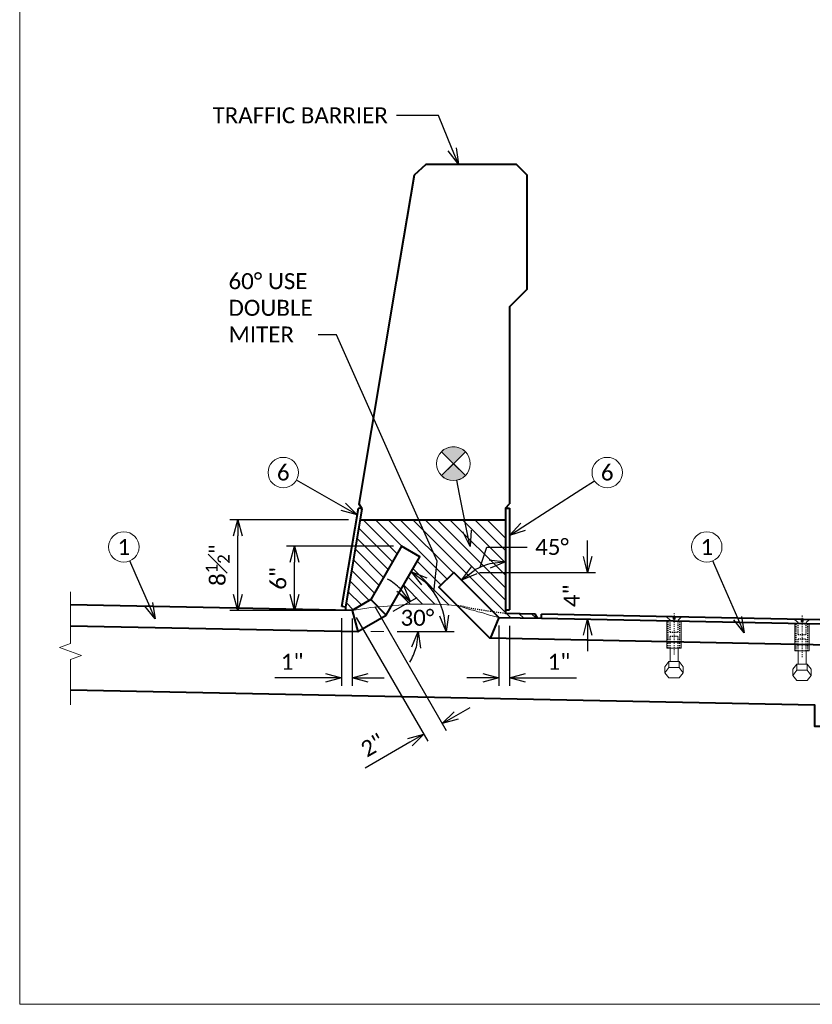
# Model space of a CAD drawing. Header units: metres. Extents: x -138 to 797, y -50 to 519.
# Tile 163 of 256: x -113 to -39, y 267 to 359. Entities that reach past the tile are written whole.
import ezdxf
from ezdxf import colors
from ezdxf.entities.mleader import LeaderData, LeaderLine
from ezdxf.enums import TextEntityAlignment as Align
from ezdxf.math import Vec2, Vec3

# ---------------------------------------------------------------- set-up
doc = ezdxf.new("R2010")
doc.units = ezdxf.units.M
doc.header["$MEASUREMENT"] = 0
doc.linetypes.add('Wisdot2', pattern=[0.125, 0.0625, -0.0625])
doc.linetypes.add('Wisdot4', pattern=[0.28125, 0.125, -0.0625, 0.03125, -0.0625])
for name, color, linetype, lineweight in [('B_ANNO_BREAK', 7, 'Continuous', 18), ('B_ANNO_DIM', 7, 'Continuous', 18), ('B_ANNO_SYMB', 7, 'Continuous', 18), ('B_ANNO_TEXT', 7, 'Continuous', 18), ('B_CNTR', 1, 'Wisdot4', 18), ('B_DETAIL', 7, 'Continuous', 18), ('B_DETAIL_HIDDEN', 7, 'Wisdot2', 25), ('B_DETAIL_OBJ', 7, 'Continuous', 40)]:
    doc.layers.add(name, color=color, linetype=linetype, lineweight=lineweight)
doc.layers.add('B_ANNO_NOPLOT', color=47, linetype='Continuous', lineweight=18, plot=False)
doc.styles.add('Annotative', font='calibri.ttf', dxfattribs={"height": 0.0625})
doc.styles.get("Standard").update_dxf_attribs({"font": 'calibri.ttf'})
doc.dimstyles.new('Annotative', dxfattribs={"dimscale": 0, "dimtxt": 0.0625, "dimasz": 0.0625, "dimexe": 0.03125, "dimexo": 0.03125, "dimgap": 0.03125, "dimtad": 1, "dimdec": 3, "dimzin": 3, "dimdsep": 46, "dimlunit": 4, "dimtxsty": 'Standard', "dimblk": 'OPEN30', "dimcen": 0.03125, "dimaunit": 1, "dimadec": 0, "dimazin": 3, "dimtfac": 0.75, "dimtdec": 3, "dimtofl": 0, "dimtmove": 0, "dimatfit": 3, "dimldrblk": 'OPEN30', "dimfxl": 1, "dimtfill": 1, "dimfrac": 1, "dimtolj": 1, "dimtzin": 0, "dimarcsym": 0})

# ---------------------------------------------------------------- blocks, each defined once
blk = doc.blocks.new('INS_JTSS_ATGRSDWK+SS_BASE')
at = {"layer": 'B_ANNO_NOPLOT', "flags": 128}
blk.add_lwpolyline([(0, 0), (0, 252), (323.9277, 252), (323.9277, 238.8552), (378, 238.8552), (378, 40.4996), (316.5708, 40.4996), (316.5708, 0)], close=True, dxfattribs=at)
at = {"style": 'Annotative'}
blk.add_attdef('DIM12', text='', height=1.5, rotation=90, dxfattribs=at).set_placement((9.8635, -92.4421), align=Align.MIDDLE_CENTER)
at = {"layer": 'B_ANNO_DIM', "lineweight": 30}
for tag, p in [('BAR1', (10.7294, -248.1165)), ('BAR3', (129.0984, -257.5272))]:
    blk.add_attdef(tag, text='', height=1.5, dxfattribs=at).set_placement(p, align=Align.TOP_LEFT)
at = {"layer": 'B_ANNO_DIM', "style": 'Annotative'}
for tag, p in [('BAR2', (96.1024, -274.8563)), ('BAR4', (122.9444, -296.1127))]:
    blk.add_attdef(tag, text='', height=1.5, dxfattribs=at).set_placement(p, align=Align.TOP_LEFT)
at = {"layer": 'B_ANNO_TEXT', "style": 'Annotative'}
for tag, p in [('SS', (321.0554, -84.683)), ('BID#', (275.9705, -312.1489))]:
    blk.add_attdef(tag, p, '', height=1.5, dxfattribs=at)
blk = doc.blocks.new('_Open30')
at = {"color": 0, "linetype": 'ByBlock', "lineweight": -2}
for p, q in [((-1, 0.268), (0, 0)), ((0, 0), (-1, -0.268)), ((0, 0), (-1, 0))]:
    blk.add_line(p, q, dxfattribs=at)
blk = doc.blocks.new('bent bolt - section')
at = {"layer": 'B_CNTR', "ltscale": 0.25}
blk.add_line((0, -0.876), (0, 3.062), dxfattribs=at)
at = {"layer": 'B_DETAIL'}
for p, q in [((-0.708, 2.659), (-0.097, 2.659)), ((-0.708, 2.659), (-0.097, 2.659)), ((-0.708, 2.659), (-0.375, 2.368)), ((-0.675, -0.274), (-0.675, 2.269)), ((-0.096, 2.659), (-0.096, 2.465)), ((-0.096, 2.659), (-0.096, 2.465)), ((-0.096, 2.465), (0.097, 2.465)), ((-0.096, 2.465), (0.097, 2.465)), ((0.097, 2.465), (0.097, 2.659)), ((0.097, 2.465), (0.097, 2.659)), ((0.708, 2.659), (0.097, 2.659)), ((0.708, 2.659), (0.375, 2.368)), ((0.675, -0.274), (0.675, 2.296)), ((0.675, -0.274), (-0.675, -0.274)), ((-0.375, -0.274), (-0.375, -1.525)), ((0.375, -0.274), (0.375, -1.525)), ((-0.493, -1.525), (-0.866, -2.01)), ((-0.493, -2.092), (-0.493, -1.525)), ((0.493, -1.525), (-0.493, -1.525)), ((0.493, -2.092), (0.493, -1.525)), ((0.866, -2.01), (0.493, -1.525)), ((-0.866, -2.577), (-0.866, -2.01)), ((-0.493, -2.092), (-0.866, -2.577)), ((-0.866, -2.577), (-0.493, -3.062)), ((0.493, -2.092), (-0.493, -2.092)), ((0.866, -2.577), (0.493, -2.092)), ((0.493, -3.062), (0.866, -2.577)), ((0.866, -2.577), (0.866, -2.01)), ((-0.493, -3.062), (0.493, -3.062))]:
    blk.add_line(p, q, dxfattribs=at)
at = {"layer": 'B_DETAIL_HIDDEN', "ltscale": 0.25}
for p, q in [((-0.55, -0.274), (-0.55, 2.271)), ((-0.375, 1.239), (-0.375, 2.368)), ((0.375, 1.239), (0.375, 2.368)), ((0.55, -0.274), (0.55, 2.293)), ((0.375, 1.239), (-0.375, 1.239)), ((-0.375, -0.274), (-0.375, 0.856)), ((0.375, 0.856), (-0.375, 0.856)), ((0.375, -0.274), (0.375, 0.856))]:
    blk.add_line(p, q, dxfattribs=at)
blk = doc.blocks.new('*D5623')
at = {"layer": 'B_ANNO_DIM', "color": 0, "lineweight": -2, "transparency": 16777216}
for p, q in [((35.047, 42.948), (25.02, 42.948)), ((25.77, 38.429), (25.77, 41.448))]:
    blk.add_line(p, q, dxfattribs=at)
at = {"layer": 'Defpoints', "color": 0, "transparency": 16777216}
for p in [(25.77, 42.948), (35.797, 42.948), (25.77, 36.929)]:
    blk.add_point(p, dxfattribs=at)
at = {"layer": 'B_ANNO_DIM', "color": 0, "lineweight": -2, "transparency": 16777216, "xscale": 1.5, "yscale": 1.5, "zscale": 1.5}
for p, rotation in [((25.77, 42.948), 90), ((25.77, 36.929), 270)]:
    blk.add_blockref('_Open30', p, dxfattribs=dict(at, rotation=rotation))
at = {"layer": 'B_ANNO_DIM', "color": 0, "transparency": 16777216, "insert": (24.252, 39.939), "char_height": 1.5, "attachment_point": 5, "rotation": 90, "bg_fill": 3, "box_fill_scale": 1.25, "bg_fill_color": 256, "bg_fill_true_color": 13158600, "bg_fill_transparency": 0}
blk.add_mtext('\\A1;6"', dxfattribs=at)
blk = doc.blocks.new('*D5801')
at = {"layer": 'B_ANNO_DIM', "color": 0, "lineweight": -2, "transparency": 16777216}
for p, q in [((30.816, 45.434), (19.697, 45.434)), ((20.447, 38.442), (20.447, 43.934)), ((29.814, 36.942), (19.697, 36.942))]:
    blk.add_line(p, q, dxfattribs=at)
at = {"layer": 'Defpoints', "color": 0, "transparency": 16777216}
for p in [(20.447, 45.434), (31.566, 45.434), (30.564, 36.942)]:
    blk.add_point(p, dxfattribs=at)
at = {"layer": 'B_ANNO_DIM', "color": 0, "lineweight": -2, "transparency": 16777216, "xscale": 1.5, "yscale": 1.5, "zscale": 1.5}
for p, rotation in [((20.447, 45.434), 90), ((20.447, 36.942), 270)]:
    blk.add_blockref('_Open30', p, dxfattribs=dict(at, rotation=rotation))
at = {"layer": 'B_ANNO_DIM', "color": 0, "transparency": 16777216, "insert": (18.554, 41.188), "char_height": 1.5, "attachment_point": 5, "rotation": 90, "bg_fill": 3, "box_fill_scale": 1.25, "bg_fill_color": 256, "bg_fill_true_color": 13158600, "bg_fill_transparency": 0}
blk.add_mtext('\\A1;8{\\H0.75x;\\S1#2;}"', dxfattribs=at)
blk = doc.blocks.new('*D5626')
at = {"layer": 'B_ANNO_DIM', "color": 0, "lineweight": -2, "transparency": 16777216}
for p, q in [((30.178, 36.199), (30.178, 29.867)), ((31.183, 36.179), (31.183, 29.867)), ((28.678, 30.617), (23.913, 30.617)), ((32.683, 30.617), (34.183, 30.617))]:
    blk.add_line(p, q, dxfattribs=at)
at = {"layer": 'Defpoints', "color": 0, "transparency": 16777216}
for p in [(30.178, 36.949), (31.183, 36.929), (31.183, 30.617)]:
    blk.add_point(p, dxfattribs=at)
at = {"layer": 'B_ANNO_DIM', "color": 0, "lineweight": -2, "transparency": 16777216, "xscale": 1.5, "yscale": 1.5, "zscale": 1.5}
blk.add_blockref('_Open30', (30.178, 30.617), dxfattribs=at)
at = {"layer": 'B_ANNO_DIM', "color": 0, "lineweight": -2, "transparency": 16777216, "xscale": 1.5, "yscale": 1.5, "zscale": 1.5, "rotation": 180}
blk.add_blockref('_Open30', (31.183, 30.617), dxfattribs=at)
at = {"layer": 'B_ANNO_DIM', "color": 0, "transparency": 16777216, "insert": (25.546, 32.118), "char_height": 1.5, "attachment_point": 5, "bg_fill": 3, "box_fill_scale": 1.25, "bg_fill_color": 256, "bg_fill_true_color": 13158600, "bg_fill_transparency": 0}
blk.add_mtext('\\A1;1"', dxfattribs=at)
blk = doc.blocks.new('*D5684')
at = {"layer": 'B_ANNO_DIM', "color": 0, "lineweight": -2, "transparency": 16777216}
for p, q in [((33.284, 37.299), (39.999, 25.677)), ((31.559, 36.28), (38.263, 24.674)), ((40.922, 27.076), (42.221, 27.827)), ((36.589, 24.573), (32.403, 22.155))]:
    blk.add_line(p, q, dxfattribs=at)
at = {"layer": 'Defpoints', "color": 0, "transparency": 16777216}
for p in [(32.909, 37.948), (31.183, 36.929), (39.623, 26.326)]:
    blk.add_point(p, dxfattribs=at)
at = {"layer": 'B_ANNO_DIM', "color": 0, "lineweight": -2, "transparency": 16777216, "xscale": 1.5, "yscale": 1.5, "zscale": 1.5}
for p, rotation in [((39.623, 26.326), 210.0150585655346), ((37.888, 25.324), 30.01505856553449)]:
    blk.add_blockref('_Open30', p, dxfattribs=dict(at, rotation=rotation))
at = {"layer": 'B_ANNO_DIM', "color": 0, "transparency": 16777216, "insert": (33.093, 24.294), "char_height": 1.5, "attachment_point": 5, "rotation": 30.01506, "bg_fill": 3, "box_fill_scale": 1.25, "bg_fill_color": 256, "bg_fill_true_color": 13158600, "bg_fill_transparency": 0}
blk.add_mtext('\\A1;2"', dxfattribs=at)
blk = doc.blocks.new('*D5682')
at = {"layer": 'B_ANNO_DIM', "color": 0, "lineweight": -2, "transparency": 16777216}
for p, q in [((44.923, 35.516), (44.923, 29.867)), ((45.928, 35.508), (45.928, 29.867)), ((43.423, 30.617), (41.923, 30.617)), ((47.428, 30.617), (52.193, 30.617))]:
    blk.add_line(p, q, dxfattribs=at)
at = {"layer": 'Defpoints', "color": 0, "transparency": 16777216}
for p in [(44.923, 36.266), (45.928, 36.258), (45.928, 30.617)]:
    blk.add_point(p, dxfattribs=at)
at = {"layer": 'B_ANNO_DIM', "color": 0, "lineweight": -2, "transparency": 16777216, "xscale": 1.5, "yscale": 1.5, "zscale": 1.5}
blk.add_blockref('_Open30', (44.923, 30.617), dxfattribs=at)
at = {"layer": 'B_ANNO_DIM', "color": 0, "lineweight": -2, "transparency": 16777216, "xscale": 1.5, "yscale": 1.5, "zscale": 1.5, "rotation": 180}
blk.add_blockref('_Open30', (45.928, 30.617), dxfattribs=at)
at = {"layer": 'B_ANNO_DIM', "color": 0, "transparency": 16777216, "insert": (50.561, 32.118), "char_height": 1.5, "attachment_point": 5, "bg_fill": 3, "box_fill_scale": 1.25, "bg_fill_color": 256, "bg_fill_true_color": 13158600, "bg_fill_transparency": 0}
blk.add_mtext('\\A1;1"', dxfattribs=at)
blk = doc.blocks.new('*D5717')
at = {"layer": 'B_ANNO_DIM', "color": 0, "lineweight": -2, "transparency": 16777216}
for p, q in [((53.249, 42.001), (53.249, 43.501)), ((43.11, 40.501), (53.999, 40.501)), ((53.249, 34.612), (53.249, 33.112))]:
    blk.add_line(p, q, dxfattribs=at)
at = {"layer": 'Defpoints', "color": 0, "transparency": 16777216}
for p in [(42.36, 40.501), (53.249, 40.501), (53.249, 36.112)]:
    blk.add_point(p, dxfattribs=at)
at = {"layer": 'B_ANNO_DIM', "color": 0, "lineweight": -2, "transparency": 16777216, "xscale": 1.5, "yscale": 1.5, "zscale": 1.5}
for p, rotation in [((53.249, 40.501), 270), ((53.249, 36.112), 90)]:
    blk.add_blockref('_Open30', p, dxfattribs=dict(at, rotation=rotation))
at = {"layer": 'B_ANNO_DIM', "color": 0, "transparency": 16777216, "insert": (51.746, 38.307), "char_height": 1.5, "attachment_point": 5, "rotation": 90, "bg_fill": 3, "box_fill_scale": 1.25, "bg_fill_color": 256, "bg_fill_true_color": 13158600, "bg_fill_transparency": 0}
blk.add_mtext('\\A1;4"', dxfattribs=at)
blk = doc.blocks.new('circle half diag solid')
at = {"layer": 'B_ANNO_SYMB'}
h = blk.add_hatch(color=256, dxfattribs=at)
h.dxf.hatch_style = 1
h.paths.add_polyline_path([(1.123, 1.123), (1.123, 1.124, 0.414216), (-1.123, 1.124), (-1.123, 1.123), (0, 0)])
h.paths.add_polyline_path([(0, 0), (-1.122, -1.122, 0.413943), (1.122, -1.122)])
for p, q in [((-1.123, 1.123), (1.123, -1.123)), ((1.123, 1.123), (-1.123, -1.123))]:
    blk.add_line(p, q, dxfattribs=at)
at = {"layer": 'B_ANNO_SYMB', "flags": 128}
for points in [[(0, 0), (1.123, 1.123), (1.123, 1.124, 0.414216), (-1.123, 1.124), (-1.123, 1.123), (0, 0)], [(1.123, -1.123), (0, 0), (-1.123, -1.123), (-1.123, -1.122, 0.414211), (1.123, -1.123)]]:
    blk.add_lwpolyline(points, format="xyb", dxfattribs=at)
at = {"layer": 'B_ANNO_SYMB'}
blk.add_circle((0, 0.001), 1.588, dxfattribs=at)
blk = doc.blocks.new('*D5771')
at = {"layer": 'B_ANNO_DIM', "color": 0, "lineweight": -2, "transparency": 16777216}
blk.add_line((35.392, 34.948), (40.721, 34.948), dxfattribs=at)
blk.add_arc((33.487, 34.948), 6.484, 13.2852, 46.70595, dxfattribs=at)
at = {"layer": 'Defpoints', "color": 0, "transparency": 16777216}
for p in [(37.53, 41.948), (39.58, 37.166), (34.375, 36.485), (32.931, 34.948), (34.642, 34.948)]:
    blk.add_point(p, dxfattribs=at)
at = {"layer": 'B_ANNO_DIM', "color": 0, "lineweight": -2, "transparency": 16777216, "xscale": 1.5, "yscale": 1.5, "zscale": 1.5}
for p, rotation in [((36.73, 40.563), 143.3485519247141), ((39.971, 34.948), 276.6425985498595)]:
    blk.add_blockref('_Open30', p, dxfattribs=dict(at, rotation=rotation))
blk = doc.blocks.new('*D5769')
at = {"layer": 'B_ANNO_DIM', "color": 0, "lineweight": -2, "transparency": 16777216}
blk.add_line((35.024, 36.86), (37.257, 38.15), dxfattribs=at)
for start, end in [(45.26852, 60.5237), (329.48965, 344.74482)]:
    blk.add_arc((31.715, 34.948), 5.65, start, end, dxfattribs=at)
at = {"layer": 'Defpoints', "color": 0, "transparency": 16777216}
for p in [(34.375, 36.485), (37.28, 35.93), (31.715, 34.948), (32.931, 34.948), (37.366, 34.948)]:
    blk.add_point(p, dxfattribs=at)
at = {"layer": 'B_ANNO_DIM', "color": 0, "lineweight": -2, "transparency": 16777216, "xscale": 1.5, "yscale": 1.5, "zscale": 1.5}
for p, rotation in [((36.608, 37.775), 307.6409298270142), ((37.366, 34.948), 82.37241137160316)]:
    blk.add_blockref('_Open30', p, dxfattribs=dict(at, rotation=rotation))
blk = doc.blocks.new('_None')
blk = doc.blocks.new('*D5649')
at = {"layer": 'B_ANNO_DIM', "color": 0, "lineweight": -2, "transparency": 16777216}
blk.add_arc((45.553, 35.653), 5.838, 104.76266, 120.23734, dxfattribs=at)
at = {"layer": 'Defpoints', "color": 0, "transparency": 16777216}
for p in [(45.553, 46.529), (42.634, 40.709), (40.705, 40.501), (44.928, 36.278), (45.553, 36.645)]:
    blk.add_point(p, dxfattribs=at)
at = {"layer": 'B_ANNO_DIM', "color": 0, "lineweight": -2, "transparency": 16777216, "xscale": 1.5, "yscale": 1.5, "zscale": 1.5}
for p, rotation in [((45.553, 41.491), 7.381331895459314), ((41.425, 39.781), 217.6186681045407)]:
    blk.add_blockref('_Open30', p, dxfattribs=dict(at, rotation=rotation))
blk = doc.blocks.new('*U739')
at = {"layer": 'B_ANNO_NOPLOT', "flags": 128}
blk.add_lwpolyline([(0, 0), (0, 252), (323.9277, 252), (323.9277, 238.8552), (378, 238.8552), (378, 40.4996), (316.5708, 40.4996), (316.5708, 0)], close=True, dxfattribs=at)
at = {"layer": 'B_DETAIL_OBJ', "flags": 128}
blk.add_lwpolyline([(35.3386, 67.8231), (37.0196, 77.7988), (38.1251, 78.7905), (46.5531, 78.7905), (47.5531, 77.7909), (47.5531, 67.0405), (45.9281, 65.4155), (45.9281, 55.4486)], dxfattribs=at)
at = {"layer": 'B_ANNO_DIM'}
ml = blk.add_multileader_mtext('Standard', dxfattribs=at)
ml.set_content('TRAFFIC BARRIER', color=256)
ml.set_leader_properties()
ml.set_arrow_properties(name='OPEN30')
ml.build(insert=Vec2(0, 0))
ml.multileader.update_dxf_attribs({"text_right_attachment_type": 3, "dogleg_length": 0.0625, "arrow_head_size": 1.5, "scale": 24})
ctx = ml.context
ctx.base_point, ctx.scale, ctx.char_height, ctx.arrow_head_size, ctx.landing_gap_size, ctx.plane_origin = Vec3(17.3334, 83.3602), 24, 1.5, 1.5, 0.75, Vec3(41.1285, 78.7905)
ctx.right_attachment = 3
notes = []
notes.append((ctx, [(0, (1, 1, 0), (36.8415, 83.3486), (-1, 0), 1.5, [(0, [(41.1285, 78.7905), (39.2607, 83.3486), (38.3672, 83.3486)], 0, [])])]))
ctx.mtext.insert, ctx.mtext.flow_direction = Vec3(18.0834, 84.1194), 5
for ctx, leaders in notes:
    for number, flags, end, landing, length, lines in leaders:
        leader = LeaderData()
        leader.index, (leader.has_last_leader_line, leader.has_dogleg_vector, leader.attachment_direction) = number, flags
        leader.last_leader_point, leader.dogleg_vector, leader.dogleg_length = Vec3(end), Vec3(landing), length
        for number, points, colour, breaks in lines:
            line = LeaderLine()
            line.index, line.vertices, line.color, line.breaks = number, Vec3.list(points), colors.encode_raw_color(colour), breaks
            leader.lines.append(line)
        ctx.leaders.append(leader)
blk = doc.blocks.new('*U5621')
at = {"layer": 'B_ANNO_BREAK', "flags": 128}
blk.add_lwpolyline([(4.7722, 28.0907), (4.7722, 32.3443), (5.8031, 32.7195), (3.7412, 33.47), (4.7722, 33.8452), (4.7722, 38.685)], dxfattribs=at)
at = {"layer": 'B_ANNO_NOPLOT', "flags": 128}
blk.add_lwpolyline([(0, 0), (0, 252), (323.9277, 252), (323.9277, 238.8552), (378, 238.8552), (378, 40.4996), (316.5708, 40.4996), (316.5708, 0)], close=True, dxfattribs=at)
at = {"layer": 'B_ANNO_SYMB'}
for centre in [(24.7114, 49.8667), (55.085, 49.8667), (9.7609, 42.8887), (64.4203, 42.8887)]:
    blk.add_circle(centre, 1.4255, dxfattribs=at)
at = {"layer": 'B_DETAIL'}
for p, q in [((32.1909, 45.4484), (35.3922, 42.2471)), ((33.3548, 45.4484), (35.9333, 42.8699)), ((34.5477, 45.4194), (40.0855, 39.8816)), ((35.6826, 45.4484), (40.6674, 40.4636)), ((36.8465, 45.4484), (45.5531, 36.7418)), ((38.0104, 45.4484), (45.5531, 37.9057)), ((39.1743, 45.4484), (45.5531, 39.0696)), ((40.3382, 45.4484), (45.5531, 40.2336)), ((41.5021, 45.4484), (45.5531, 41.3975)), ((42.6661, 45.4484), (45.5531, 42.5614)), ((43.83, 45.4484), (45.5531, 43.7253)), ((31.8121, 44.6633), (34.966, 41.5093)), ((31.6442, 43.6672), (34.5399, 40.7716)), ((31.4764, 42.6711), (34.1137, 40.0338)), ((31.3086, 41.6751), (33.6876, 39.296)), ((31.1407, 40.679), (33.2615, 38.5583)), ((36.8879, 40.8362), (40.2789, 37.4453)), ((37.2829, 41.5203), (39.5035, 39.2996)), ((36.4306, 40.0447), (38.938, 37.5374)), ((30.9729, 39.6829), (32.7813, 37.8745)), ((36.0045, 39.3069), (37.7741, 37.5374)), ((30.805, 38.6869), (32.0436, 37.4483)), ((35.5784, 38.5692), (36.6101, 37.5374)), ((30.6317, 37.658), (31.2815, 37.0081)), ((45.652, 36.6429), (46.0392, 36.2557)), ((46.8394, 36.6194), (47.2271, 36.2317)), ((48.0268, 36.5959), (48.415, 36.2078))]:
    blk.add_line(p, q, dxfattribs=at)
at = {"layer": 'B_DETAIL', "flags": 128}
blk.add_lwpolyline([(44.9281, 36.2781), (44.0593, 36.5017), (43.3234, 36.7346), (42.9493, 36.799), (42.6421, 36.918), (42.2853, 36.9873), (41.3512, 37.3094), (40.9213, 37.3863), (39.1281, 37.5374), (37.7741, 37.5374), (36.6101, 37.5374), (35.5467, 37.437), (34.8873, 37.3723), (32.924, 37.2202), (31.1834, 36.9293)], dxfattribs=at)
at = {"layer": 'B_DETAIL_HIDDEN', "ltscale": 0.5, "flags": 128}
blk.add_lwpolyline([(45.5517, 36.6449), (43.9845, 36.8611), (42.3292, 37.1211), (41.368, 37.3529), (41.0423, 37.3772)], dxfattribs=at)
at = {"layer": 'B_DETAIL_OBJ'}
for p, q in [((31.8135, 46.9029), (35.3386, 67.8231)), ((45.9281, 55.4486), (45.9281, 46.9251)), ((30.1971, 37.3103), (31.7505, 46.5292)), ((30.5638, 37.2554), (32.1173, 46.4744)), ((32.1173, 46.4744), (31.7505, 46.5292)), ((32.1173, 46.4744), (31.8135, 46.9029)), ((45.5531, 46.5292), (45.5531, 36.6448)), ((45.5532, 46.5292), (45.9281, 46.9251)), ((45.5532, 46.5292), (45.9282, 46.5292)), ((45.9281, 46.5292), (45.9281, 37.0022)), ((31.9444, 45.4484), (45.5532, 45.4484)), ((32.1231, 45.4484), (34.1042, 45.4484)), ((34.3742, 36.4844), (32.9092, 37.9484)), ((30.5638, 37.2554), (30.1971, 37.3103)), ((30.5638, 36.9417), (30.5638, 37.2554)), ((45.5531, 37.0022), (45.9281, 37.0022)), ((31.1834, 36.9293), (31.7152, 34.9484)), ((44.9281, 36.2781), (44.1119, 34.3076)), ((48.3282, 36.5899), (45.5517, 36.6449)), ((48.5375, 36.2062), (48.3282, 36.5899)), ((48.9282, 36.1984), (48.9282, 36.5726)), ((115.9532, 35.2324), (48.9282, 36.5726))]:
    blk.add_line(p, q, dxfattribs=at)
at = {"layer": 'B_DETAIL_OBJ', "flags": 128}
for points in [[(4.7722, 35.4882), (31.7152, 34.9484), (34.3746, 36.4846), (37.5302, 41.9484), (35.7972, 42.9484), (32.9092, 37.9484), (31.1834, 36.9293), (4.7722, 37.4566)], [(88.0532, 33.4444), (44.0944, 34.3251), (39.3117, 39.1078), (40.705, 40.5012), (44.9281, 36.2781), (48.9282, 36.1984)], [(48.9282, 36.1984), (124.4542, 34.686), (124.4542, 32.7157), (91.0532, 33.3844)], [(123.0634, 26.8213), (104.5532, 25.5604), (104.5532, 26.0604), (74.5532, 26.0604), (74.5532, 28.0604), (4.7722, 29.457)]]:
    blk.add_lwpolyline(points, dxfattribs=at)
at = {"xscale": -1}
blk.add_blockref('circle half diag solid', (40.6616, 50.6989), dxfattribs=at)
at = {"color": 7, "linetype": 'Continuous', "lineweight": 18, "xscale": -1}
for p in [(61.3532, 33.6652), (73.3532, 33.4252)]:
    blk.add_blockref('bent bolt - section', p, dxfattribs=at)
at = {"layer": 'B_ANNO_TEXT', "char_height": 1.5, "width": 3.563823, "attachment_point": 5, "style": 'Annotative'}
for s, insert in [('6', (24.7114, 49.8667)), ('6', (55.085, 49.8667)), ('1', (9.7609, 42.8887)), ('1', (64.4203, 42.8887))]:
    blk.add_mtext(s, dxfattribs=dict(at, insert=insert))
at = {"layer": 'B_ANNO_TEXT', "style": 'Annotative'}
blk.add_attdef('DIM8', text='', height=1.5, dxfattribs=at).set_placement((182.277, 126.1044), align=Align.MIDDLE_CENTER)
blk.add_attdef('DIM10', text='', height=1.5, rotation=300, dxfattribs=at).set_placement((32.2459, 105.4056), align=Align.MIDDLE_CENTER)
at = {"layer": 'B_ANNO_DIM'}
ml = blk.add_multileader_mtext('Standard', dxfattribs=at)
ml.set_content('', color=256)
ml.set_leader_properties()
ml.set_arrow_properties(name='OPEN30')
ml.build(insert=Vec2(0, 0))
ml.multileader.update_dxf_attribs({"text_right_attachment_type": 3, "dogleg_length": 0.0625, "arrow_head_size": 1.5, "scale": 24})
ctx = ml.context
ctx.base_point, ctx.scale, ctx.char_height, ctx.arrow_head_size, ctx.landing_gap_size, ctx.plane_origin, ctx.plane_x_axis, ctx.plane_y_axis = Vec3(25.9485, 49.1585), 24, 1.5, 1.5, 0.75, Vec3(30.2686, 46.6855), Vec3(-0.8678649, 0.4968002), Vec3(-0.4968002, -0.8678649)
ctx.right_attachment = 3
notes = []
notes.append((ctx, [(0, (1, 1, 0), (27.2503, 48.4133), (-0.8678649, 0.4968002), 1.5, [(0, [(31.6442, 45.8981), (27.2503, 48.4133), (27.2503, 48.4133)], 0, [])])]))
ctx.mtext.insert, ctx.mtext.text_direction, ctx.mtext.rotation, ctx.mtext.flow_direction = Vec3(25.6702, 50.182), Vec3(0.8678649, -0.4968002), 5.7632774, 5
ml = blk.add_multileader_mtext('Standard', dxfattribs=at)
ml.set_content('', color=256)
ml.set_leader_properties()
ml.set_arrow_properties(name='OPEN30')
ml.build(insert=Vec2(0, 0))
ml.multileader.update_dxf_attribs({"text_right_attachment_type": 3, "dogleg_length": 0.0625, "arrow_head_size": 1.5, "scale": 24})
ctx = ml.context
ctx.base_point, ctx.scale, ctx.char_height, ctx.arrow_head_size, ctx.landing_gap_size, ctx.plane_origin, ctx.plane_x_axis, ctx.plane_y_axis = Vec3(53.8866, 49.0946), 24, 1.5, 1.5, 0.75, Vec3(49.7021, 46.3985), Vec3(0.8406249, 0.5416178), Vec3(-0.5416178, 0.8406249)
ctx.right_attachment = 3
notes.append((ctx, [(0, (1, 1, 0), (52.6257, 48.2822), (0.8406249, 0.5416178), 1.5, [(0, [(45.9281, 43.9669), (52.6257, 48.2822), (52.6257, 48.2822)], 0, [])])]))
ctx.mtext.insert, ctx.mtext.text_direction, ctx.mtext.rotation, ctx.mtext.flow_direction = Vec3(54.9233, 48.8703), Vec3(-0.8406249, -0.5416178), 3.7139531, 5
ml = blk.add_multileader_mtext('Standard', dxfattribs=at)
ml.set_content('', color=256)
ml.set_leader_properties()
ml.set_arrow_properties(name='OPEN30')
ml.build(insert=Vec2(0, 0))
ml.multileader.update_dxf_attribs({"text_right_attachment_type": 3, "dogleg_length": 0.0625, "arrow_head_size": 1.5, "scale": 24})
ctx = ml.context
ctx.base_point, ctx.scale, ctx.char_height, ctx.arrow_head_size, ctx.landing_gap_size, ctx.plane_origin, ctx.plane_x_axis, ctx.plane_y_axis = Vec3(9.7312, 42.957), 24, 1.5, 1.5, 0.75, Vec3(12.3108, 37.0149), Vec3(0.3982107, -0.917294), Vec3(0.917294, 0.3982107)
ctx.right_attachment = 3
notes.append((ctx, [(0, (1, 1, 0), (10.9258, 40.2051), (-0.3982107, 0.917294), 1.5, [(0, [(12.6931, 36.1342), (10.9258, 40.2051), (10.9258, 40.2051)], 0, [])])]))
ctx.mtext.insert, ctx.mtext.text_direction, ctx.mtext.rotation, ctx.mtext.flow_direction = Vec3(10.7178, 42.5677), Vec3(0.3982107, -0.917294), 5.1219544, 5
ml = blk.add_multileader_mtext('Standard', dxfattribs=at)
ml.set_content('', color=256)
ml.set_leader_properties()
ml.set_arrow_properties(name='OPEN30')
ml.build(insert=Vec2(0, 0))
ml.multileader.update_dxf_attribs({"text_right_attachment_type": 3, "dogleg_length": 0.0625, "arrow_head_size": 1.5, "scale": 24})
ctx = ml.context
ctx.base_point, ctx.scale, ctx.char_height, ctx.arrow_head_size, ctx.landing_gap_size, ctx.plane_origin, ctx.plane_x_axis, ctx.plane_y_axis = Vec3(64.3906, 42.957), 24, 1.5, 1.5, 0.75, Vec3(66.9702, 37.0149), Vec3(0.3982107, -0.917294), Vec3(0.917294, 0.3982107)
ctx.right_attachment = 3
notes.append((ctx, [(0, (1, 1, 0), (65.5852, 40.2051), (-0.3982107, 0.917294), 1.5, [(0, [(67.9139, 34.8409), (65.5852, 40.2051), (65.5852, 40.2051)], 0, [])])]))
ctx.mtext.insert, ctx.mtext.text_direction, ctx.mtext.rotation, ctx.mtext.flow_direction = Vec3(65.3772, 42.5677), Vec3(0.3982107, -0.917294), 5.1219544, 5
for ctx, leaders in notes:
    for number, flags, end, landing, length, lines in leaders:
        leader = LeaderData()
        leader.index, (leader.has_last_leader_line, leader.has_dogleg_vector, leader.attachment_direction) = number, flags
        leader.last_leader_point, leader.dogleg_vector, leader.dogleg_length = Vec3(end), Vec3(landing), length
        for number, points, colour, breaks in lines:
            line = LeaderLine()
            line.index, line.vertices, line.color, line.breaks = number, Vec3.list(points), colors.encode_raw_color(colour), breaks
            leader.lines.append(line)
        ctx.leaders.append(leader)
dim = blk.add_linear_dim(base=(25.7702, 42.9484), p1=(25.7702, 36.9294), p2=(35.7972, 42.9484), angle=90, dimstyle='Annotative', dxfattribs=at)
dim.commit()
dim.dimension.update_dxf_attribs({"geometry": '*D5623', "text_midpoint": (24.2523, 39.9389)})
dim = blk.add_linear_dim(base=(20.4472, 45.4338), p1=(30.5638, 36.9417), p2=(31.5659, 45.4338), angle=90, dimstyle='Annotative', dxfattribs=at)
dim.commit()
dim.dimension.update_dxf_attribs({"geometry": '*D5801', "text_midpoint": (20.4472, 41.1877), "dimtype": 160})
dim = blk.add_linear_dim(base=(31.1834, 30.6166), p1=(30.1782, 36.9494), p2=(31.1834, 36.9293), dimstyle='Annotative', dxfattribs=at)
dim.commit()
dim.dimension.update_dxf_attribs({"geometry": '*D5626', "text_midpoint": (25.5455, 30.6166), "dimtype": 160})
ml = blk.add_multileader_mtext('Standard', dxfattribs=at)
ml.set_content('60%%D USE\\PDOUBLE\\PMITER', color=256)
ml.set_leader_properties()
ml.set_arrow_properties(name='NONE')
ml.build(insert=Vec2(0, 0))
ml.multileader.update_dxf_attribs({"text_right_attachment_type": 3, "dogleg_length": 0.0625, "arrow_head_size": 1.5, "scale": 24})
ctx = ml.context
ctx.base_point, ctx.scale, ctx.char_height, ctx.arrow_head_size, ctx.landing_gap_size, ctx.plane_origin = Vec3(18.83, 67.8118), 24, 1.5, 1.5, 0.75, Vec3(38.8136, 38.6455)
ctx.right_attachment = 3
notes = []
notes.append((ctx, [(0, (1, 1, 0), (29.4743, 62.7818), (-1, 0), 1.5, [(0, [(38.8136, 38.6455), (39.1377, 41.5421), (29.7059, 62.7818)], 0, [])])]))
ctx.mtext.insert, ctx.mtext.flow_direction = Vec3(19.58, 68.5653), 5
for ctx, leaders in notes:
    for number, flags, end, landing, length, lines in leaders:
        leader = LeaderData()
        leader.index, (leader.has_last_leader_line, leader.has_dogleg_vector, leader.attachment_direction) = number, flags
        leader.last_leader_point, leader.dogleg_vector, leader.dogleg_length = Vec3(end), Vec3(landing), length
        for number, points, colour, breaks in lines:
            line = LeaderLine()
            line.index, line.vertices, line.color, line.breaks = number, Vec3.list(points), colors.encode_raw_color(colour), breaks
            leader.lines.append(line)
        ctx.leaders.append(leader)
dim = blk.add_linear_dim(base=(39.6234, 26.3262), p1=(31.1834, 36.9293), p2=(32.9092, 37.9484), angle=30.015059, dimstyle='Annotative', dxfattribs=at)
dim.commit()
dim.dimension.update_dxf_attribs({"geometry": '*D5684', "text_midpoint": (33.8466, 22.9889), "dimtype": 160})
blk.add_line((32.9315, 34.9484), (34.1477, 34.9484), dxfattribs=at)
at = {"layer": 'B_ANNO_DIM', "insert": (54.2317, 36.9996), "char_height": 1.5, "width": 33.886937, "attachment_point": 3, "style": 'Annotative'}
blk.add_mtext('\\pxqc;30%%D', dxfattribs=at)
at = {"layer": 'B_ANNO_DIM'}
for base, line1, line2, picture, middle in [((39.5801, 37.1656), ((34.3746, 36.4846), (37.5302, 41.9484)), ((32.9315, 34.9484), (34.6423, 34.9484)), '*D5771', (-12.4004, 52.8592)), ((37.2797, 35.93), ((31.7152, 34.9484), (34.3746, 36.4846)), ((32.9315, 34.9484), (37.3656, 34.9484)), '*D5769', (-25.0518, 45.3117))]:
    dim = blk.add_angular_dim_2l(base=base, line1=line1, line2=line2, text=' ', dimstyle='Annotative', dxfattribs=at)
    dim.commit()
    dim.dimension.update_dxf_attribs({"geometry": picture, "text_midpoint": middle})
dim = blk.add_linear_dim(base=(45.9281, 30.6166), p1=(44.923, 36.2657), p2=(45.9281, 36.2582), dimstyle='Annotative', dxfattribs=at)
dim.commit()
dim.dimension.update_dxf_attribs({"geometry": '*D5682', "text_midpoint": (50.5608, 30.6166), "dimtype": 160})
dim = blk.add_linear_dim(base=(53.2493, 40.5012), p1=(53.2493, 36.1119), p2=(42.3596, 40.5012), angle=90, text='4"', dimstyle='Annotative', dxfattribs=at)
dim.commit()
dim.dimension.update_dxf_attribs({"geometry": '*D5717', "text_midpoint": (51.7458, 38.3065)})
dim = blk.add_angular_dim_2l(base=(42.6342, 40.7088), line1=((45.5531, 46.5292), (45.5531, 36.6448)), line2=((40.705, 40.5012), (44.9281, 36.2781)), text=' ', dimstyle='Annotative', dxfattribs=at)
dim.commit()
dim.dimension.update_dxf_attribs({"geometry": '*D5649', "text_midpoint": (54.9674, 21.2946)})
ml = blk.add_multileader_mtext('Standard', dxfattribs=at)
ml.set_content('', color=256)
ml.set_leader_properties()
ml.set_arrow_properties(name='OPEN30')
ml.build(insert=Vec2(0, 0))
ml.multileader.update_dxf_attribs({"text_right_attachment_type": 3, "dogleg_length": 0.0625, "arrow_head_size": 1.5, "scale": 24})
ctx = ml.context
ctx.base_point, ctx.scale, ctx.char_height, ctx.arrow_head_size, ctx.landing_gap_size, ctx.plane_origin, ctx.plane_x_axis, ctx.plane_y_axis = Vec3(40.6799, 50.6138), 24, 1.5, 1.5, 0.75, Vec3(41.9282, 44.4232), Vec3(0.197666, -0.9802694), Vec3(0.9802694, 0.197666)
ctx.right_attachment = 3
notes = []
notes.append((ctx, [(0, (1, 1, 0), (41.2407, 47.8324), (-0.197666, 0.9802694), 1.3374, [(0, [(42.2308, 42.9224), (41.2407, 47.8324), (41.2407, 47.8324)], 0, [])])]))
ctx.mtext.insert, ctx.mtext.text_direction, ctx.mtext.rotation, ctx.mtext.flow_direction = Vec3(40.0929, 49.7303), Vec3(-0.197666, 0.9802694), 1.7697726, 5
ml = blk.add_multileader_mtext('Standard', dxfattribs=at)
ml.set_content('45%%D', color=256)
ml.set_leader_properties()
ml.set_arrow_properties(name='NONE')
ml.build(insert=Vec2(0, 0))
ml.multileader.update_dxf_attribs({"text_right_attachment_type": 3, "dogleg_length": 0.0625, "arrow_head_size": 1.5, "scale": 24})
ctx = ml.context
ctx.base_point, ctx.scale, ctx.char_height, ctx.arrow_head_size, ctx.landing_gap_size, ctx.plane_origin = Vec3(47.5797, 42.8812), 24, 1.5, 1.5, 0.75, Vec3(43.1867, 40.9898)
ctx.right_attachment = 3
notes.append((ctx, [(0, (1, 1, 0), (46.4034, 42.8812), (1, 0), 1.1763, [(0, [(43.1867, 40.9898), (43.8105, 42.8812), (46.4034, 42.8812)], 0, [])])]))
ctx.mtext.insert, ctx.mtext.flow_direction = Vec3(48.3297, 43.6422), 5
for ctx, leaders in notes:
    for number, flags, end, landing, length, lines in leaders:
        leader = LeaderData()
        leader.index, (leader.has_last_leader_line, leader.has_dogleg_vector, leader.attachment_direction) = number, flags
        leader.last_leader_point, leader.dogleg_vector, leader.dogleg_length = Vec3(end), Vec3(landing), length
        for number, points, colour, breaks in lines:
            line = LeaderLine()
            line.index, line.vertices, line.color, line.breaks = number, Vec3.list(points), colors.encode_raw_color(colour), breaks
            leader.lines.append(line)
        ctx.leaders.append(leader)

msp = doc.modelspace()

# ---------------------------------------------------------------- block references
msp.add_blockref('INS_JTSS_ATGRSDWK+SS_BASE', (-112.829, 266.839))

# ---------------------------------------------------------------- next in the draw order: block references
msp.add_blockref('*U739', (-112.829, 266.839))

# ---------------------------------------------------------------- next in the draw order: block references
msp.add_blockref('*U5621', (-112.829, 266.839))

doc.saveas('drawing.dxf')
